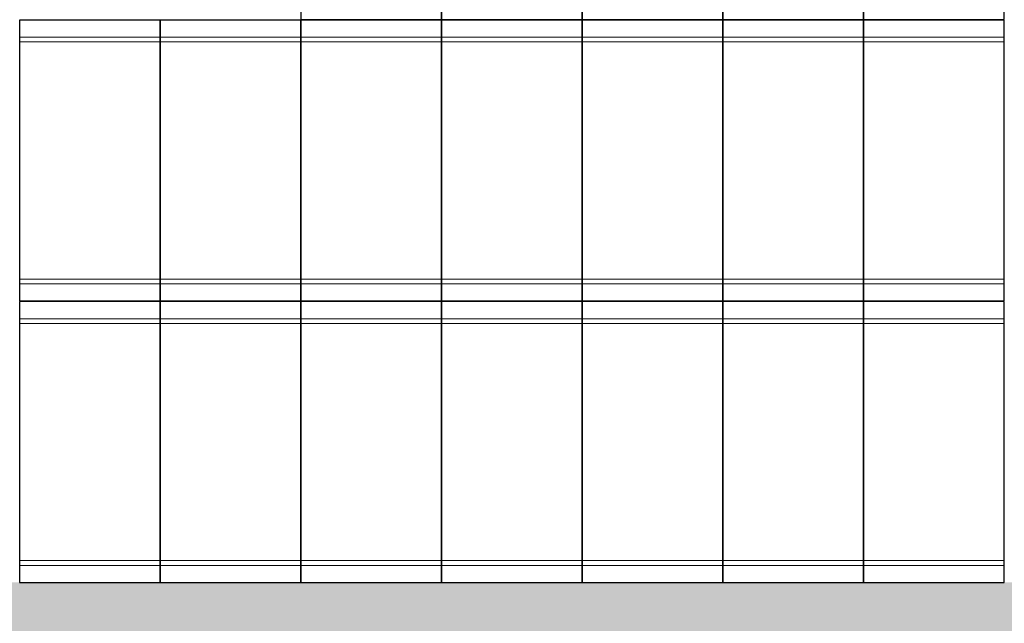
# Model space of a CAD drawing. Header units: metres. Extents: x -373759 to -373409, y 810976 to 811228.
# Tile 81 of 153: x -373587.38 to -373580.38, y 811109.6 to 811113.88. Entities that reach past the tile are written whole.
import ezdxf

# ---------------------------------------------------------------- set-up
doc = ezdxf.new("R2010")
doc.units = ezdxf.units.M
doc.header["$XCLIPFRAME"] = 2
for name, color, linetype, lineweight in [('A-FLOR', 7, 'Continuous', 5), ('A-FLOR-PATT', 7, 'Continuous', 5), ('A-GENM', 7, 'Continuous', 5), ('G-ANNO-TEXT', 7, 'Continuous', 5)]:
    doc.layers.add(name, color=color, linetype=linetype, lineweight=lineweight)
doc.styles.add('Swis721 LtCn BT', font='swisscl.ttf', dxfattribs={"height": 475})
picture_1 = doc.add_image_def('image1.jpg', size_in_pixel=(999, 584))

# ---------------------------------------------------------------- blocks, each defined once
blk = doc.blocks.new('_EST_ PLACA PISO ESTRUTURAL MEIO - _EST_ PLACA PISO ESTRUTURAL MEIO-V17-PISTA INFERIOR PARTE 1')
at = {"layer": 'A-GENM', "color": 253, "true_color": 0xaaaaaa}
for p, q in [((-1000, -500), (-1000, 500)), ((-997.5, 500), (997.5, 500)), ((-875.8, 500), (-997.5, 500)), ((997.5, 497.5), (-997.5, 497.5)), ((-997.5, 497.5), (997.5, 497.5)), ((-997.5, 497.5), (-997.5, -497.5)), ((-997.5, 497.5), (-997.5, -497.5)), ((-997.5, -497.5), (-997.5, 497.5)), ((-997.5, 497.5), (-997.5, -497.5)), ((-842.5, 500), (-875.8, 500)), ((-875.8, 497.5), (-875.8, -497.5)), ((842.5, 500), (-842.5, 500)), ((-842.5, -497.5), (-842.5, 497.5)), ((875.8, 500), (842.5, 500)), ((842.5, 497.5), (842.5, -497.5)), ((997.5, 500), (875.8, 500)), ((875.8, 497.5), (875.8, -497.5)), ((997.5, -497.5), (997.5, 497.5)), ((997.5, 497.5), (997.5, -497.5)), ((997.5, 497.5), (997.5, -497.5)), ((997.5, 497.5), (997.5, -497.5)), ((1000, -500), (1000, 500)), ((997.5, -497.5), (-997.5, -497.5)), ((-997.5, -497.5), (997.5, -497.5)), ((-997.5, -500), (-875.8, -500)), ((997.5, -500), (-997.5, -500)), ((-875.8, -500), (-842.5, -500)), ((-842.5, -500), (842.5, -500)), ((842.5, -500), (875.8, -500)), ((875.8, -500), (997.5, -500))]:
    blk.add_line(p, q, dxfattribs=at)
blk = doc.blocks.new('_EST_ PLACA PISO ESTRUTURAL MEIO - _EST_ PLACA PISO ESTRUTURAL MEIO-V15-PISTA INFERIOR PARTE 1')
at = {"layer": 'A-GENM', "color": 253, "true_color": 0xaaaaaa}
for p, q in [((-1000, 500), (-1000, -500)), ((-997.5, 500), (997.5, 500)), ((-875.8, 500), (-997.5, 500)), ((997.5, 497.5), (-997.5, 497.5)), ((-997.5, 497.5), (997.5, 497.5)), ((-997.5, 497.5), (-997.5, -497.5)), ((-997.5, 497.5), (-997.5, -497.5)), ((-997.5, -497.5), (-997.5, 497.5)), ((-997.5, 497.5), (-997.5, -497.5)), ((-842.5, 500), (-875.8, 500)), ((-875.8, 497.5), (-875.8, -497.5)), ((842.5, 500), (-842.5, 500)), ((-842.5, -497.5), (-842.5, 497.5)), ((875.8, 500), (842.5, 500)), ((842.5, 497.5), (842.5, -497.5)), ((997.5, 500), (875.8, 500)), ((875.8, 497.5), (875.8, -497.5)), ((997.5, -497.5), (997.5, 497.5)), ((997.5, 497.5), (997.5, -497.5)), ((997.5, 497.5), (997.5, -497.5)), ((997.5, 497.5), (997.5, -497.5)), ((1000, 500), (1000, -500)), ((997.5, -497.5), (-997.5, -497.5)), ((-997.5, -497.5), (997.5, -497.5)), ((-997.5, -500), (-875.8, -500)), ((997.5, -500), (-997.5, -500)), ((-875.8, -500), (-842.5, -500)), ((-842.5, -500), (842.5, -500)), ((842.5, -500), (875.8, -500)), ((875.8, -500), (997.5, -500))]:
    blk.add_line(p, q, dxfattribs=at)
blk = doc.blocks.new('_EST_ PLACA PISO ESTRUTURAL MEIO - _EST_ PLACA PISO ESTRUTURAL MEIO-V156-PISTA INFERIOR PARTE 1')
at = {"layer": 'A-GENM', "color": 253, "true_color": 0xaaaaaa}
for p, q in [((-1000, 500), (-1000, -500)), ((-997.5, 500), (997.5, 500)), ((-875.8, 500), (-997.5, 500)), ((997.5, 497.5), (-997.5, 497.5)), ((-997.5, 497.5), (997.5, 497.5)), ((-997.5, 497.5), (-997.5, -497.5)), ((-997.5, 497.5), (-997.5, -497.5)), ((-997.5, -497.5), (-997.5, 497.5)), ((-997.5, 497.5), (-997.5, -497.5)), ((-875.8, 497.5), (-875.8, -497.5)), ((-842.5, 500), (-872.6, 500)), ((842.5, 500), (-842.5, 500)), ((-842.5, -497.5), (-842.5, 497.5)), ((875.8, 500), (842.5, 500)), ((842.5, 497.5), (842.5, -497.5)), ((997.5, 500), (875.8, 500)), ((875.8, 497.5), (875.8, -497.5)), ((997.5, -497.5), (997.5, 497.5)), ((997.5, 497.5), (997.5, -497.5)), ((997.5, 497.5), (997.5, -497.5)), ((997.5, 497.5), (997.5, -497.5)), ((1000, 500), (1000, -500)), ((997.5, -497.5), (-997.5, -497.5)), ((-997.5, -497.5), (997.5, -497.5)), ((-997.5, -500), (-875.8, -500)), ((997.5, -500), (-997.5, -500)), ((-872.6, -500), (-842.5, -500)), ((-842.5, -500), (842.5, -500)), ((842.5, -500), (875.8, -500)), ((875.8, -500), (997.5, -500))]:
    blk.add_line(p, q, dxfattribs=at)
blk = doc.blocks.new('_EST_ PLACA PISO ESTRUTURAL MEIO - _EST_ PLACA PISO ESTRUTURAL MEIO-V157-PISTA INFERIOR PARTE 1')
at = {"layer": 'A-GENM', "color": 253, "true_color": 0xaaaaaa}
for p, q in [((-1000, 500), (-1000, -500)), ((-997.5, 500), (997.5, 500)), ((-875.8, 500), (-997.5, 500)), ((997.5, 497.5), (-997.5, 497.5)), ((-997.5, 497.5), (997.5, 497.5)), ((-997.5, 497.5), (-997.5, -497.5)), ((-997.5, 497.5), (-997.5, -497.5)), ((-997.5, -497.5), (-997.5, 497.5)), ((-997.5, 497.5), (-997.5, -497.5)), ((-875.8, 497.5), (-875.8, -497.5)), ((-842.5, 500), (-872.6, 500)), ((842.5, 500), (-842.5, 500)), ((-842.5, -497.5), (-842.5, 497.5)), ((875.8, 500), (842.5, 500)), ((842.5, 497.5), (842.5, -497.5)), ((997.5, 500), (875.8, 500)), ((875.8, 497.5), (875.8, -497.5)), ((997.5, -497.5), (997.5, 497.5)), ((997.5, 497.5), (997.5, -497.5)), ((997.5, 497.5), (997.5, -497.5)), ((997.5, 497.5), (997.5, -497.5)), ((1000, 500), (1000, -500)), ((997.5, -497.5), (-997.5, -497.5)), ((-997.5, -497.5), (997.5, -497.5)), ((-997.5, -500), (-875.8, -500)), ((997.5, -500), (-997.5, -500)), ((-872.6, -500), (-842.5, -500)), ((-842.5, -500), (842.5, -500)), ((842.5, -500), (875.8, -500)), ((875.8, -500), (997.5, -500))]:
    blk.add_line(p, q, dxfattribs=at)
blk = doc.blocks.new('_EST_ PLACA PISO ESTRUTURAL MEIO - _EST_ PLACA PISO ESTRUTURAL MEIO-V158-PISTA INFERIOR PARTE 1')
at = {"layer": 'A-GENM', "color": 253, "true_color": 0xaaaaaa}
for p, q in [((-1000, -500), (-1000, 500)), ((-997.5, 500), (997.5, 500)), ((-875.8, 500), (-997.5, 500)), ((997.5, 497.5), (-997.5, 497.5)), ((-997.5, 497.5), (997.5, 497.5)), ((-997.5, 497.5), (-997.5, -497.5)), ((-997.5, 497.5), (-997.5, -497.5)), ((-997.5, -497.5), (-997.5, 497.5)), ((-997.5, 497.5), (-997.5, -497.5)), ((-842.5, 500), (-875.8, 500)), ((-875.8, 497.5), (-875.8, -497.5)), ((842.5, 500), (-842.5, 500)), ((-842.5, -497.5), (-842.5, 497.5)), ((875.8, 500), (842.5, 500)), ((842.5, 497.5), (842.5, -497.5)), ((997.5, 500), (875.8, 500)), ((875.8, 497.5), (875.8, -497.5)), ((997.5, -497.5), (997.5, 497.5)), ((997.5, 497.5), (997.5, -497.5)), ((997.5, 497.5), (997.5, -497.5)), ((997.5, 497.5), (997.5, -497.5)), ((1000, -500), (1000, 500)), ((997.5, -497.5), (-997.5, -497.5)), ((-997.5, -497.5), (997.5, -497.5)), ((-997.5, -500), (-875.8, -500)), ((997.5, -500), (-997.5, -500)), ((-875.8, -500), (-842.5, -500)), ((-842.5, -500), (842.5, -500)), ((842.5, -500), (875.8, -500)), ((875.8, -500), (997.5, -500))]:
    blk.add_line(p, q, dxfattribs=at)
blk = doc.blocks.new('_EST_ PLACA PISO ESTRUTURAL MEIO - _EST_ PLACA PISO ESTRUTURAL MEIO-V159-PISTA INFERIOR PARTE 1')
at = {"layer": 'A-GENM', "color": 253, "true_color": 0xaaaaaa}
for p, q in [((-1000, 500), (-1000, -500)), ((-997.5, 500), (997.5, 500)), ((-875.8, 500), (-997.5, 500)), ((997.5, 497.5), (-997.5, 497.5)), ((-997.5, 497.5), (997.5, 497.5)), ((-997.5, 497.5), (-997.5, -497.5)), ((-997.5, 497.5), (-997.5, -497.5)), ((-997.5, -497.5), (-997.5, 497.5)), ((-997.5, 497.5), (-997.5, -497.5)), ((-842.5, 500), (-875.8, 500)), ((-875.8, 497.5), (-875.8, -497.5)), ((842.5, 500), (-842.5, 500)), ((-842.5, -497.5), (-842.5, 497.5)), ((875.8, 500), (842.5, 500)), ((842.5, 497.5), (842.5, -497.5)), ((997.5, 500), (875.8, 500)), ((875.8, 497.5), (875.8, -497.5)), ((997.5, -497.5), (997.5, 497.5)), ((997.5, 497.5), (997.5, -497.5)), ((997.5, 497.5), (997.5, -497.5)), ((997.5, 497.5), (997.5, -497.5)), ((1000, 500), (1000, -500)), ((997.5, -497.5), (-997.5, -497.5)), ((-997.5, -497.5), (997.5, -497.5)), ((-997.5, -500), (-875.8, -500)), ((997.5, -500), (-997.5, -500)), ((-875.8, -500), (-842.5, -500)), ((-842.5, -500), (842.5, -500)), ((842.5, -500), (875.8, -500)), ((875.8, -500), (997.5, -500))]:
    blk.add_line(p, q, dxfattribs=at)
blk = doc.blocks.new('_EST_ PLACA PISO ESTRUTURAL MEIO - _EST_ PLACA PISO ESTRUTURAL MEIO-V160-PISTA INFERIOR PARTE 1')
at = {"layer": 'A-GENM', "color": 253, "true_color": 0xaaaaaa}
for p, q in [((-1000, 500), (-1000, -500)), ((-997.5, 500), (997.5, 500)), ((-875.8, 500), (-997.5, 500)), ((997.5, 497.5), (-997.5, 497.5)), ((-997.5, 497.5), (997.5, 497.5)), ((-997.5, 497.5), (-997.5, -497.5)), ((-997.5, 497.5), (-997.5, -497.5)), ((-997.5, -497.5), (-997.5, 497.5)), ((-997.5, 497.5), (-997.5, -497.5)), ((-875.8, 497.5), (-875.8, -497.5)), ((-842.5, 500), (-872.6, 500)), ((842.5, 500), (-842.5, 500)), ((-842.5, -497.5), (-842.5, 497.5)), ((875.8, 500), (842.5, 500)), ((842.5, 497.5), (842.5, -497.5)), ((997.5, 500), (875.8, 500)), ((875.8, 497.5), (875.8, -497.5)), ((997.5, -497.5), (997.5, 497.5)), ((997.5, 497.5), (997.5, -497.5)), ((997.5, 497.5), (997.5, -497.5)), ((997.5, 497.5), (997.5, -497.5)), ((1000, 500), (1000, -500)), ((997.5, -497.5), (-997.5, -497.5)), ((-997.5, -497.5), (997.5, -497.5)), ((-997.5, -500), (-875.8, -500)), ((997.5, -500), (-997.5, -500)), ((-872.6, -500), (-842.5, -500)), ((-842.5, -500), (842.5, -500)), ((842.5, -500), (875.8, -500)), ((875.8, -500), (997.5, -500))]:
    blk.add_line(p, q, dxfattribs=at)
blk = doc.blocks.new('_EST_ PLACA PISO ESTRUTURAL MEIO - _EST_ PLACA PISO ESTRUTURAL MEIO-V161-PISTA INFERIOR PARTE 1')
at = {"layer": 'A-GENM', "color": 253, "true_color": 0xaaaaaa}
for p, q in [((-1000, -500), (-1000, 500)), ((-997.5, 500), (997.5, 500)), ((-875.8, 500), (-997.5, 500)), ((997.5, 497.5), (-997.5, 497.5)), ((-997.5, 497.5), (997.5, 497.5)), ((-997.5, 497.5), (-997.5, -497.5)), ((-997.5, 497.5), (-997.5, -497.5)), ((-997.5, -497.5), (-997.5, 497.5)), ((-997.5, 497.5), (-997.5, -497.5)), ((-842.5, 500), (-875.8, 500)), ((-875.8, 497.5), (-875.8, -497.5)), ((842.5, 500), (-842.5, 500)), ((-842.5, -497.5), (-842.5, 497.5)), ((875.8, 500), (842.5, 500)), ((842.5, 497.5), (842.5, -497.5)), ((997.5, 500), (875.8, 500)), ((875.8, 497.5), (875.8, -497.5)), ((997.5, -497.5), (997.5, 497.5)), ((997.5, 497.5), (997.5, -497.5)), ((997.5, 497.5), (997.5, -497.5)), ((997.5, 497.5), (997.5, -497.5)), ((1000, -500), (1000, 500)), ((997.5, -497.5), (-997.5, -497.5)), ((-997.5, -497.5), (997.5, -497.5)), ((-997.5, -500), (-875.8, -500)), ((997.5, -500), (-997.5, -500)), ((-875.8, -500), (-842.5, -500)), ((-842.5, -500), (842.5, -500)), ((842.5, -500), (875.8, -500)), ((875.8, -500), (997.5, -500))]:
    blk.add_line(p, q, dxfattribs=at)
blk = doc.blocks.new('_EST_ PLACA PISO ESTRUTURAL MEIO - _EST_ PLACA PISO ESTRUTURAL MEIO-V162-PISTA INFERIOR PARTE 1')
at = {"layer": 'A-GENM', "color": 253, "true_color": 0xaaaaaa}
for p, q in [((-1000, 500), (-1000, -500)), ((-997.5, 500), (997.5, 500)), ((-875.8, 500), (-997.5, 500)), ((997.5, 497.5), (-997.5, 497.5)), ((-997.5, 497.5), (997.5, 497.5)), ((-997.5, 497.5), (-997.5, -497.5)), ((-997.5, 497.5), (-997.5, -497.5)), ((-997.5, -497.5), (-997.5, 497.5)), ((-997.5, 497.5), (-997.5, -497.5)), ((-842.5, 500), (-875.8, 500)), ((-875.8, 497.5), (-875.8, -497.5)), ((842.5, 500), (-842.5, 500)), ((-842.5, -497.5), (-842.5, 497.5)), ((875.8, 500), (842.5, 500)), ((842.5, 497.5), (842.5, -497.5)), ((997.5, 500), (875.8, 500)), ((875.8, 497.5), (875.8, -497.5)), ((997.5, -497.5), (997.5, 497.5)), ((997.5, 497.5), (997.5, -497.5)), ((997.5, 497.5), (997.5, -497.5)), ((997.5, 497.5), (997.5, -497.5)), ((1000, 500), (1000, -500)), ((997.5, -497.5), (-997.5, -497.5)), ((-997.5, -497.5), (997.5, -497.5)), ((-997.5, -500), (-875.8, -500)), ((997.5, -500), (-997.5, -500)), ((-875.8, -500), (-842.5, -500)), ((-842.5, -500), (842.5, -500)), ((842.5, -500), (875.8, -500)), ((875.8, -500), (997.5, -500))]:
    blk.add_line(p, q, dxfattribs=at)
blk = doc.blocks.new('_EST_ PLACA PISO ESTRUTURAL MEIO - _EST_ PLACA PISO ESTRUTURAL MEIO-V163-PISTA INFERIOR PARTE 1')
at = {"layer": 'A-GENM', "color": 253, "true_color": 0xaaaaaa}
for p, q in [((-1000, 500), (-1000, -500)), ((-997.5, 500), (997.5, 500)), ((-875.8, 500), (-997.5, 500)), ((997.5, 497.5), (-997.5, 497.5)), ((-997.5, 497.5), (997.5, 497.5)), ((-997.5, 497.5), (-997.5, -497.5)), ((-997.5, 497.5), (-997.5, -497.5)), ((-997.5, -497.5), (-997.5, 497.5)), ((-997.5, 497.5), (-997.5, -497.5)), ((-875.8, 497.5), (-875.8, -497.5)), ((-842.5, 500), (-872.6, 500)), ((842.5, 500), (-842.5, 500)), ((-842.5, -497.5), (-842.5, 497.5)), ((875.8, 500), (842.5, 500)), ((842.5, 497.5), (842.5, -497.5)), ((997.5, 500), (875.8, 500)), ((875.8, 497.5), (875.8, -497.5)), ((997.5, -497.5), (997.5, 497.5)), ((997.5, 497.5), (997.5, -497.5)), ((997.5, 497.5), (997.5, -497.5)), ((997.5, 497.5), (997.5, -497.5)), ((1000, 500), (1000, -500)), ((997.5, -497.5), (-997.5, -497.5)), ((-997.5, -497.5), (997.5, -497.5)), ((-997.5, -500), (-875.8, -500)), ((997.5, -500), (-997.5, -500)), ((-872.6, -500), (-842.5, -500)), ((-842.5, -500), (842.5, -500)), ((842.5, -500), (875.8, -500)), ((875.8, -500), (997.5, -500))]:
    blk.add_line(p, q, dxfattribs=at)
blk = doc.blocks.new('_EST_ PLACA PISO ESTRUTURAL MEIO - _EST_ PLACA PISO ESTRUTURAL MEIO-V164-PISTA INFERIOR PARTE 1')
at = {"layer": 'A-GENM', "color": 253, "true_color": 0xaaaaaa}
for p, q in [((-1000, 500), (-1000, -500)), ((-997.5, 500), (997.5, 500)), ((-875.8, 500), (-997.5, 500)), ((997.5, 497.5), (-997.5, 497.5)), ((-997.5, 497.5), (997.5, 497.5)), ((-997.5, 497.5), (-997.5, -497.5)), ((-997.5, 497.5), (-997.5, -497.5)), ((-997.5, -497.5), (-997.5, 497.5)), ((-997.5, 497.5), (-997.5, -497.5)), ((-875.8, 497.5), (-875.8, -497.5)), ((-842.5, 500), (-872.6, 500)), ((842.5, 500), (-842.5, 500)), ((-842.5, -497.5), (-842.5, 497.5)), ((875.8, 500), (842.5, 500)), ((842.5, 497.5), (842.5, -497.5)), ((997.5, 500), (875.8, 500)), ((875.8, 497.5), (875.8, -497.5)), ((997.5, -497.5), (997.5, 497.5)), ((997.5, 497.5), (997.5, -497.5)), ((997.5, 497.5), (997.5, -497.5)), ((997.5, 497.5), (997.5, -497.5)), ((1000, 500), (1000, -500)), ((997.5, -497.5), (-997.5, -497.5)), ((-997.5, -497.5), (997.5, -497.5)), ((-997.5, -500), (-875.8, -500)), ((997.5, -500), (-997.5, -500)), ((-872.6, -500), (-842.5, -500)), ((-842.5, -500), (842.5, -500)), ((842.5, -500), (875.8, -500)), ((875.8, -500), (997.5, -500))]:
    blk.add_line(p, q, dxfattribs=at)

msp = doc.modelspace()

# ---------------------------------------------------------------- hatches: boundary and pattern name
at = {"layer": 'A-FLOR-PATT', "true_color": 0xff9191}
msp.add_hatch(color=21, dxfattribs=at).paths.add_polyline_path([(-373473.0921, 811079.2022), (-373472.52, 811081.1186), (-373565.7693, 811108.9896), (-373566.2673, 811109.1319), (-373566.7686, 811109.2621), (-373567.2729, 811109.3802), (-373567.7799, 811109.486), (-373568.2893, 811109.5795), (-373568.8008, 811109.6606), (-373569.3142, 811109.7294), (-373569.829, 811109.7857), (-373570.3451, 811109.8295), (-373570.8621, 811109.8608), (-373571.3797, 811109.8796), (-373571.8975, 811109.8859), (-373707.604, 811109.8866), (-373707.9405, 811109.8929), (-373708.277, 811109.9118), (-373708.6127, 811109.9434), (-373708.9471, 811109.9875), (-373709.2795, 811110.0441), (-373709.6096, 811110.1131), (-373709.9825, 811110.2076), (-373710.2675, 811110.2902), (-373710.5812, 811110.3936), (-373710.8973, 811110.5112), (-373711.2091, 811110.6407), (-373711.5152, 811110.7814), (-373711.8164, 811110.9338), (-373712.1111, 811111.0971), (-373712.4459, 811111.3018), (-373712.6817, 811111.4565), (-373712.9568, 811111.6522), (-373713.2238, 811111.8577), (-373713.4832, 811112.0732), (-373713.7343, 811112.2983), (-373713.9769, 811112.5327), (-373714.2105, 811112.7759), (-373714.4348, 811113.0278), (-373714.6495, 811113.2878), (-373714.8543, 811113.5558), (-373715.0489, 811113.8312), (-373715.2721, 811114.1788), (-373715.4065, 811114.403), (-373715.569, 811114.6985), (-373715.7204, 811114.9999), (-373715.8603, 811115.3067), (-373715.9886, 811115.6186), (-373716.1052, 811115.9351), (-373716.2098, 811116.2557), (-373716.3023, 811116.58), (-373716.3826, 811116.9076), (-373716.4506, 811117.2379), (-373716.5061, 811117.5706), (-373716.5492, 811117.9051), (-373716.5815, 811118.2744), (-373716.6048, 811118.2745), (-373716.4874, 811155.5311), (-373718.4874, 811155.5311), (-373718.6028, 811118.9212), (-373718.5978, 811118.5529), (-373718.5805, 811118.185), (-373718.5508, 811117.8178), (-373718.5089, 811117.4518), (-373718.4547, 811117.0875), (-373718.3884, 811116.7252), (-373718.31, 811116.3652), (-373718.2196, 811116.0082), (-373718.1173, 811115.6543), (-373718.0031, 811115.3041), (-373717.8774, 811114.9579), (-373717.7401, 811114.6161), (-373717.5914, 811114.279), (-373717.4315, 811113.9472), (-373717.2606, 811113.6209), (-373717.0789, 811113.3005), (-373716.8866, 811112.9863), (-373716.6838, 811112.6788), (-373716.4709, 811112.3782), (-373716.248, 811112.085), (-373716.0154, 811111.7993), (-373715.7734, 811111.5216), (-373715.5222, 811111.2522), (-373715.2622, 811110.9913), (-373714.9851, 811110.7319), (-373714.7166, 811110.4964), (-373714.4317, 811110.2629), (-373714.1391, 811110.0391), (-373713.8393, 811109.8252), (-373713.5324, 811109.6215), (-373713.2188, 811109.4282), (-373712.899, 811109.2454), (-373712.5732, 811109.0735), (-373712.2419, 811108.9126), (-373711.9053, 811108.7629), (-373711.564, 811108.6245), (-373711.2181, 811108.4976), (-373710.8683, 811108.3824), (-373710.5147, 811108.279), (-373710.158, 811108.1874), (-373709.7983, 811108.1079), (-373709.4362, 811108.0404), (-373709.072, 811107.9851), (-373708.7062, 811107.942), (-373708.2768, 811107.9081), (-373707.9712, 811107.8927), (-373707.6029, 811107.8865), (-373571.8976, 811107.8859), (-373571.4281, 811107.8802), (-373570.9589, 811107.8631), (-373570.4902, 811107.8348), (-373570.0224, 811107.795), (-373569.5556, 811107.744), (-373569.0903, 811107.6817), (-373568.6266, 811107.6081), (-373568.1647, 811107.5233), (-373567.7051, 811107.4274), (-373567.248, 811107.3204), (-373566.7935, 811107.2024), (-373566.3421, 811107.0734), (-373476.303, 811080.1619)], flags=0)

# ---------------------------------------------------------------- linework, layer by layer
at = {"layer": 'A-FLOR'}
for p, q in [((-373586.3849, 811109.8859), (-373587.3799, 811109.886)), ((-373585.3849, 811109.8859), (-373586.3799, 811109.8859)), ((-373584.3849, 811109.8859), (-373585.3799, 811109.8859)), ((-373583.3849, 811109.8859), (-373584.3799, 811109.8859)), ((-373582.3849, 811109.8859), (-373583.3799, 811109.8859)), ((-373581.3849, 811109.8859), (-373582.3799, 811109.8859)), ((-373580.3849, 811109.8859), (-373581.3799, 811109.8859))]:
    msp.add_line(p, q, dxfattribs=at)

# ---------------------------------------------------------------- block references
at = {"layer": 'A-GENM', "color": 253, "true_color": 0xaaaaaa}
for name, p, xscale, yscale, zscale, rotation in [('_EST_ PLACA PISO ESTRUTURAL MEIO - _EST_ PLACA PISO ESTRUTURAL MEIO-V156-PISTA INFERIOR PARTE 1', (-373584.8824, 811114.8834), 0.001000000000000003, 0.001000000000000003, 0.001000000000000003, 269.9997169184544), ('_EST_ PLACA PISO ESTRUTURAL MEIO - _EST_ PLACA PISO ESTRUTURAL MEIO-V157-PISTA INFERIOR PARTE 1', (-373583.8824, 811114.8834), 0.001000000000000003, 0.001000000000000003, 0.001000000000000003, 269.9997169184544), ('_EST_ PLACA PISO ESTRUTURAL MEIO - _EST_ PLACA PISO ESTRUTURAL MEIO-V160-PISTA INFERIOR PARTE 1', (-373582.8824, 811114.8834), 0.001000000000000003, 0.001000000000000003, 0.001000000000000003, 269.9997169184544), ('_EST_ PLACA PISO ESTRUTURAL MEIO - _EST_ PLACA PISO ESTRUTURAL MEIO-V163-PISTA INFERIOR PARTE 1', (-373581.8824, 811114.8834), 0.001000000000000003, 0.001000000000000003, 0.001000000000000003, 269.9997169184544), ('_EST_ PLACA PISO ESTRUTURAL MEIO - _EST_ PLACA PISO ESTRUTURAL MEIO-V164-PISTA INFERIOR PARTE 1', (-373580.8824, 811114.8834), 0.001000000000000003, 0.001000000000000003, 0.001000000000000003, 269.9997169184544), ('_EST_ PLACA PISO ESTRUTURAL MEIO - _EST_ PLACA PISO ESTRUTURAL MEIO-V17-PISTA INFERIOR PARTE 1', (-373586.8824, 811112.8834), 0.001000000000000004, 0.001000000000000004, 0.001000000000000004, 89.999716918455), ('_EST_ PLACA PISO ESTRUTURAL MEIO - _EST_ PLACA PISO ESTRUTURAL MEIO-V17-PISTA INFERIOR PARTE 1', (-373585.8824, 811112.8834), 0.001000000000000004, 0.001000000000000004, 0.001000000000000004, 89.999716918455), ('_EST_ PLACA PISO ESTRUTURAL MEIO - _EST_ PLACA PISO ESTRUTURAL MEIO-V17-PISTA INFERIOR PARTE 1', (-373584.8824, 811112.8834), 0.001000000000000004, 0.001000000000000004, 0.001000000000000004, 89.999716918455), ('_EST_ PLACA PISO ESTRUTURAL MEIO - _EST_ PLACA PISO ESTRUTURAL MEIO-V158-PISTA INFERIOR PARTE 1', (-373583.8824, 811112.8834), 0.001000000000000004, 0.001000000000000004, 0.001000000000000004, 89.999716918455), ('_EST_ PLACA PISO ESTRUTURAL MEIO - _EST_ PLACA PISO ESTRUTURAL MEIO-V161-PISTA INFERIOR PARTE 1', (-373582.8824, 811112.8834), 0.001000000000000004, 0.001000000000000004, 0.001000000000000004, 89.999716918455), ('_EST_ PLACA PISO ESTRUTURAL MEIO - _EST_ PLACA PISO ESTRUTURAL MEIO-V17-PISTA INFERIOR PARTE 1', (-373581.8824, 811112.8834), 0.001000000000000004, 0.001000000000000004, 0.001000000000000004, 89.999716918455), ('_EST_ PLACA PISO ESTRUTURAL MEIO - _EST_ PLACA PISO ESTRUTURAL MEIO-V17-PISTA INFERIOR PARTE 1', (-373580.8824, 811112.8834), 0.001000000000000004, 0.001000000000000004, 0.001000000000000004, 89.999716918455), ('_EST_ PLACA PISO ESTRUTURAL MEIO - _EST_ PLACA PISO ESTRUTURAL MEIO-V15-PISTA INFERIOR PARTE 1', (-373586.8824, 811110.8835), 0.001000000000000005, 0.001000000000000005, 0.001000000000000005, 269.9997169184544), ('_EST_ PLACA PISO ESTRUTURAL MEIO - _EST_ PLACA PISO ESTRUTURAL MEIO-V15-PISTA INFERIOR PARTE 1', (-373585.8824, 811110.8834), 0.001000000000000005, 0.001000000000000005, 0.001000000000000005, 269.9997169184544), ('_EST_ PLACA PISO ESTRUTURAL MEIO - _EST_ PLACA PISO ESTRUTURAL MEIO-V15-PISTA INFERIOR PARTE 1', (-373584.8824, 811110.8834), 0.001000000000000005, 0.001000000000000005, 0.001000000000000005, 269.9997169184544), ('_EST_ PLACA PISO ESTRUTURAL MEIO - _EST_ PLACA PISO ESTRUTURAL MEIO-V159-PISTA INFERIOR PARTE 1', (-373583.8824, 811110.8834), 0.001000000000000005, 0.001000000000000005, 0.001000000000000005, 269.9997169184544), ('_EST_ PLACA PISO ESTRUTURAL MEIO - _EST_ PLACA PISO ESTRUTURAL MEIO-V162-PISTA INFERIOR PARTE 1', (-373582.8824, 811110.8834), 0.001000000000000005, 0.001000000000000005, 0.001000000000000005, 269.9997169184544), ('_EST_ PLACA PISO ESTRUTURAL MEIO - _EST_ PLACA PISO ESTRUTURAL MEIO-V15-PISTA INFERIOR PARTE 1', (-373581.8824, 811110.8834), 0.001000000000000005, 0.001000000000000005, 0.001000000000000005, 269.9997169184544), ('_EST_ PLACA PISO ESTRUTURAL MEIO - _EST_ PLACA PISO ESTRUTURAL MEIO-V15-PISTA INFERIOR PARTE 1', (-373580.8824, 811110.8834), 0.001000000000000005, 0.001000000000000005, 0.001000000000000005, 269.9997169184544)]:
    msp.add_blockref(name, p, dxfattribs=dict(at, xscale=xscale, yscale=yscale, zscale=zscale, rotation=rotation))

# ---------------------------------------------------------------- texts
at = {"layer": 'G-ANNO-TEXT', "insert": (-373581.3606, 811115.387), "char_height": 0.475, "width": 5.832277, "attachment_point": 1, "rotation": 353.15572, "style": 'Swis721 LtCn BT'}
msp.add_mtext('MURETA EXISTENTE', dxfattribs=at)

# ---------------------------------------------------------------- pictures from other files: only their frames are drawn
image = msp.add_image(picture_1, insert=(-373760.7975, 810990.6628), size_in_units=(351.8083, 205.6617))
image.set_boundary_path([(4.5384, 95.0127), (998.5, 423.3533)])
image.dxf.flags = 15

doc.saveas('drawing.dxf')
